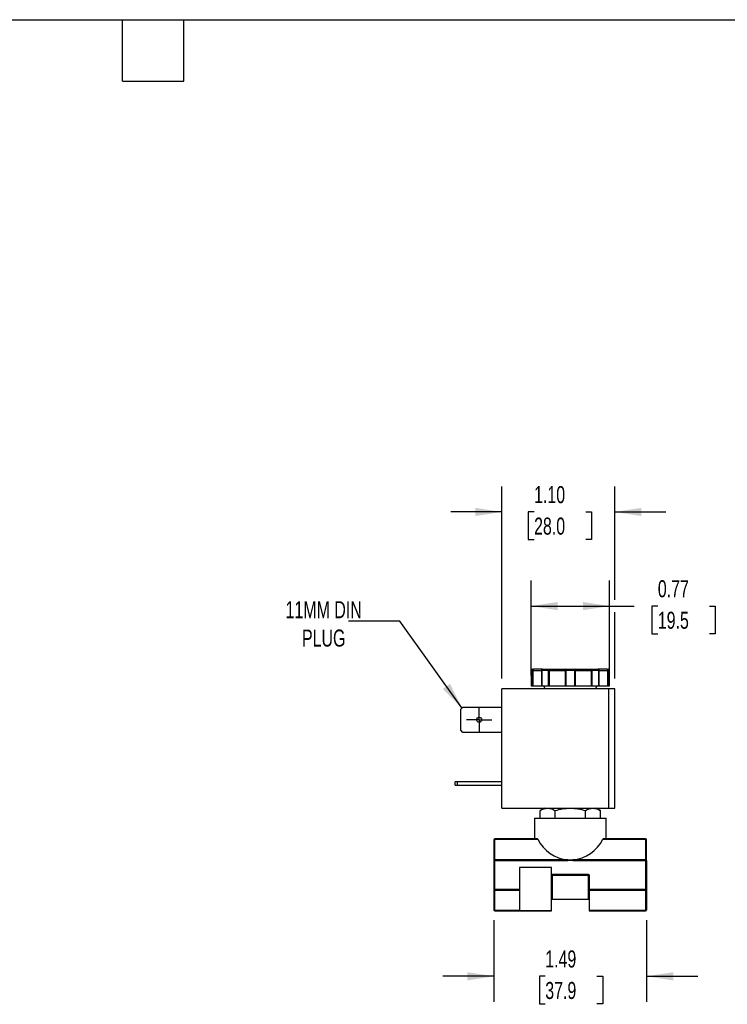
# Model space of a CAD drawing. Header units: inches. Extents: x 0.5 to 21.5, y 0.5 to 16.5.
# Tile 4 of 5: x 9.7 to 16.6, y 6.9 to 16.5. Entities that reach past the tile are written whole.
import ezdxf

# ---------------------------------------------------------------- set-up
doc = ezdxf.new("R2010")
doc.units = ezdxf.units.IN
doc.header["$LTSCALE"] = 2
doc.header["$MEASUREMENT"] = 0
doc.linetypes.add('SLD-Center', pattern=[0.75, 0.6, -0.05, 0.05, -0.05])
doc.linetypes.add('SLD-Solid', pattern=[0])
doc.layers.add('CENTER', color=40, linetype='SLD-Center')
doc.layers.add('DIMENSIONS', color=140, linetype='SLD-Solid', lineweight=25)
doc.layers.add('TEXT', color=140, linetype='SLD-Solid', lineweight=25)
doc.styles.add('SLDTEXTSTYLE0', font='TXT', dxfattribs={"width": 0.7})
doc.dimstyles.new('SLDDIMSTYLE1', dxfattribs={"dimtxt": 0.169922, "dimasz": 0.26, "dimexe": 0, "dimexo": 0.0625, "dimgap": 0.04248, "dimtad": 0, "dimtih": 1, "dimtoh": 1, "dimrnd": 1e-09, "dimzin": 12, "dimdsep": 46, "dimtxsty": 'SLDTEXTSTYLE0', "dimsah": 1, "dimcen": 0.09, "dimadec": 0, "dimazin": 3, "dimtfac": 1, "dimtmove": 0, "dimatfit": 0, "dimfxl": 0, "dimfrac": 2, "dimtolj": 1, "dimtzin": 12, "dimarcsym": 0})
doc.dimstyles.new('SLDDIMSTYLE4', dxfattribs={"dimtxt": 0.169922, "dimasz": 0.26, "dimexe": 0, "dimexo": 0.0625, "dimgap": 0.04248, "dimtad": 0, "dimtih": 1, "dimtoh": 1, "dimrnd": 1e-09, "dimdsep": 46, "dimtxsty": 'SLDTEXTSTYLE0', "dimsah": 1, "dimcen": 0.09, "dimadec": 0, "dimazin": 2, "dimtfac": 1, "dimtofl": 0, "dimtmove": 0, "dimatfit": 3, "dimfxl": 0, "dimfrac": 2, "dimtolj": 1, "dimtzin": 12, "dimarcsym": 0})
doc.dimstyles.new('SLDDIMSTYLE5', dxfattribs={"dimtxt": 0.169922, "dimasz": 0.26, "dimexe": 0, "dimexo": 0.0625, "dimgap": 0.04248, "dimtad": 0, "dimtih": 1, "dimtoh": 1, "dimrnd": 1e-09, "dimzin": 4, "dimdsep": 46, "dimtxsty": 'SLDTEXTSTYLE0', "dimsah": 1, "dimcen": 0.09, "dimadec": 0, "dimazin": 1, "dimtfac": 1, "dimtmove": 0, "dimatfit": 0, "dimfxl": 0, "dimfrac": 2, "dimtolj": 1, "dimtzin": 12, "dimarcsym": 0})
doc.dimstyles.new('SLDDIMSTYLE6', dxfattribs={"dimtxt": 0.18, "dimasz": 0.26, "dimexe": 0, "dimexo": 0.0625, "dimgap": 0, "dimtad": 0, "dimtih": 1, "dimtoh": 1, "dimdec": 0, "dimrnd": 1e-09, "dimzin": 0, "dimdsep": 46, "dimtxsty": 'Standard', "dimsah": 1, "dimcen": 0.09, "dimadec": 0, "dimazin": 0, "dimtfac": 0.26, "dimtdec": 0, "dimtofl": 0, "dimtmove": 0, "dimatfit": 3, "dimfxl": 0, "dimfrac": 2, "dimtolj": 1, "dimtzin": 0, "dimarcsym": 0})

# ---------------------------------------------------------------- blocks, each defined once
blk = doc.blocks.new('_D_5')
at = {"layer": 'DIMENSIONS'}
for p, q in [((14.3351, 7.6923), (14.3351, 6.8929)), ((15.8291, 7.6923), (15.8291, 6.8929)), ((14.3351, 7.1429), (13.8351, 7.1429)), ((14.8373, 7.1429), (14.7802, 7.1429)), ((14.7802, 7.1429), (14.7802, 6.8729)), ((15.3422, 7.1429), (15.3993, 7.1429)), ((15.3993, 7.1429), (15.3993, 6.8729)), ((15.8291, 7.1429), (16.3291, 7.1429)), ((14.7802, 6.8729), (14.8373, 6.8729)), ((15.3993, 6.8729), (15.3422, 6.8729))]:
    blk.add_line(p, q, dxfattribs=at)
for points in [[(14.3351, 7.1429), (14.0751, 7.1829), (14.0751, 7.1029)], [(15.8291, 7.1429), (16.0891, 7.1029), (16.0891, 7.1829)]]:
    blk.add_solid(points, dxfattribs=at)
at = {"layer": 'DIMENSIONS', "char_height": 0.16667, "attachment_point": 1, "style": 'SLDTEXTSTYLE0'}
for s, insert in [('1.49', (14.8373, 7.3958)), ('37.9', (14.8373, 7.0877))]:
    blk.add_mtext(s, dxfattribs=dict(at, insert=insert))
blk = doc.blocks.new('_D_6')
at = {"layer": 'DIMENSIONS'}
for p, q in [((14.6978, 10.0857), (14.6978, 11.0142)), ((15.4664, 10.0857), (15.4664, 11.0142)), ((14.6978, 10.7642), (15.4664, 10.7642)), ((15.4664, 10.7642), (15.708, 10.7642)), ((15.9383, 10.7642), (15.8812, 10.7642)), ((15.8812, 10.7642), (15.8812, 10.4941)), ((16.4432, 10.7642), (16.5003, 10.7642)), ((16.5003, 10.7642), (16.5003, 10.4941)), ((15.8812, 10.4941), (15.9383, 10.4941)), ((16.5003, 10.4941), (16.4432, 10.4941))]:
    blk.add_line(p, q, dxfattribs=at)
for points in [[(14.6978, 10.7642), (14.9578, 10.7242), (14.9578, 10.8042)], [(15.4664, 10.7642), (15.2064, 10.8042), (15.2064, 10.7242)]]:
    blk.add_solid(points, dxfattribs=at)
at = {"layer": 'DIMENSIONS', "char_height": 0.16667, "attachment_point": 1, "style": 'SLDTEXTSTYLE0'}
for s, insert in [('0.77', (15.9383, 11.017)), ('19.5', (15.9383, 10.7089))]:
    blk.add_mtext(s, dxfattribs=dict(at, insert=insert))
blk = doc.blocks.new('_D_7')
at = {"layer": 'DIMENSIONS'}
for p, q in [((14.4128, 10.0557), (14.4128, 11.9351)), ((15.5168, 10.8242), (15.5168, 11.9351)), ((14.4128, 11.6851), (13.9128, 11.6851)), ((14.728, 11.6851), (14.671, 11.6851)), ((14.671, 11.6851), (14.671, 11.415)), ((15.233, 11.6851), (15.29, 11.6851)), ((15.29, 11.6851), (15.29, 11.415)), ((15.5168, 11.6851), (16.0168, 11.6851)), ((14.671, 11.415), (14.728, 11.415)), ((15.29, 11.415), (15.233, 11.415)), ((15.5168, 10.0557), (15.5168, 10.7042))]:
    blk.add_line(p, q, dxfattribs=at)
for points in [[(14.4128, 11.6851), (14.1528, 11.7251), (14.1528, 11.6451)], [(15.5168, 11.6851), (15.7768, 11.6451), (15.7768, 11.7251)]]:
    blk.add_solid(points, dxfattribs=at)
at = {"layer": 'DIMENSIONS', "char_height": 0.16667, "attachment_point": 1, "style": 'SLDTEXTSTYLE0'}
for s, insert in [('1.10', (14.728, 11.938)), ('28.0', (14.728, 11.6299))]:
    blk.add_mtext(s, dxfattribs=dict(at, insert=insert))
blk = doc.blocks.new('SW_CENTERMARKSYMBOL_2')
at = {"layer": 'CENTER', "color": 0}
for p, q in [((0, 0.1), (0, 0.125)), ((0, 0), (0, 0.1)), ((-0.1, 0), (-0.125, 0)), ((0, 0), (-0.1, 0)), ((0, 0), (0, -0.1)), ((0, 0), (0.1, 0)), ((0.1, 0), (0.125, 0)), ((0, -0.1), (0, -0.125))]:
    blk.add_line(p, q, dxfattribs=at)

msp = doc.modelspace()

# ---------------------------------------------------------------- linework, layer by layer
for p, q in [((14.6978, 10.1357), (14.6978, 9.9857)), ((14.7131, 10.1357), (14.6978, 10.1357)), ((14.6978, 10.1357), (14.6978, 9.9857)), ((14.6978, 10.1357), (14.6978, 10.1357)), ((14.7189, 10.1357), (14.7131, 10.1357)), ((14.7131, 9.9857), (14.7131, 10.1357)), ((14.7189, 9.9857), (14.7189, 10.1357)), ((14.7189, 10.1357), (14.7998, 10.1357)), ((14.7998, 10.1357), (14.7998, 9.9857)), ((14.8025, 10.1357), (14.7998, 10.1357)), ((14.87, 10.1357), (14.8025, 10.1357)), ((14.8025, 10.1357), (14.8025, 9.9857)), ((14.8755, 10.1357), (14.87, 10.1357)), ((14.87, 9.9857), (14.87, 10.1357)), ((14.8785, 10.1357), (14.8755, 10.1357)), ((14.8785, 10.1357), (15.0308, 10.1357)), ((14.8785, 9.9857), (14.8785, 10.1357)), ((15.0381, 10.1357), (15.0308, 10.1357)), ((15.0308, 10.1357), (15.0308, 9.9857)), ((15.1261, 10.1357), (15.0381, 10.1357)), ((15.0381, 10.1357), (15.0381, 9.9857)), ((15.1261, 9.9857), (15.1261, 10.1357)), ((15.1334, 10.1357), (15.1261, 10.1357)), ((15.1334, 9.9857), (15.1334, 10.1357)), ((15.1334, 10.1357), (15.2857, 10.1357)), ((15.2857, 10.1357), (15.2857, 9.9857)), ((15.2887, 10.1357), (15.2857, 10.1357)), ((15.2942, 10.1357), (15.2887, 10.1357)), ((15.2942, 10.1357), (15.2942, 9.9857)), ((15.3617, 10.1357), (15.2942, 10.1357)), ((15.3617, 9.9857), (15.3617, 10.1357)), ((15.3644, 10.1357), (15.3617, 10.1357)), ((15.3644, 9.9857), (15.3644, 10.1357)), ((15.3644, 10.1357), (15.4453, 10.1357)), ((15.4453, 10.1357), (15.4453, 9.9857)), ((15.4511, 10.1357), (15.4453, 10.1357)), ((15.4511, 10.1357), (15.4511, 9.9857)), ((15.4664, 10.1357), (15.4511, 10.1357)), ((15.4664, 9.9857), (15.4664, 10.1357)), ((15.4664, 9.9857), (15.4664, 10.1357)), ((15.4664, 10.1357), (15.4664, 10.1357)), ((14.4128, 8.7887), (14.4128, 9.9557)), ((15.4568, 9.9557), (14.4128, 9.9557)), ((14.6978, 9.9857), (14.7131, 9.9857)), ((14.6978, 9.9857), (14.6978, 9.9857)), ((14.7131, 9.9857), (14.7189, 9.9857)), ((14.7189, 9.9857), (14.7998, 9.9857)), ((14.7998, 9.9857), (14.8025, 9.9857)), ((14.8025, 9.9857), (14.87, 9.9857)), ((14.8186, 9.9857), (14.8359, 9.9557)), ((14.87, 9.9857), (14.8785, 9.9857)), ((14.8785, 9.9857), (15.0308, 9.9857)), ((15.0308, 9.9857), (15.0381, 9.9857)), ((15.0381, 9.9857), (15.1261, 9.9857)), ((15.1261, 9.9857), (15.1334, 9.9857)), ((15.1334, 9.9857), (15.2857, 9.9857)), ((15.2857, 9.9857), (15.2942, 9.9857)), ((15.2942, 9.9857), (15.3617, 9.9857)), ((15.3283, 9.9557), (15.3456, 9.9857)), ((15.3617, 9.9857), (15.3644, 9.9857)), ((15.3644, 9.9857), (15.4453, 9.9857)), ((15.4453, 9.9857), (15.4511, 9.9857)), ((15.4511, 9.9857), (15.4664, 9.9857)), ((15.4568, 9.9557), (15.4568, 8.7887)), ((15.5168, 9.9557), (15.4568, 9.9557)), ((15.4664, 9.9857), (15.4664, 9.9857)), ((15.5168, 8.7887), (15.5168, 9.9557)), ((14.0108, 9.7555), (14.032, 9.7767)), ((14.0108, 9.5499), (14.0108, 9.7555)), ((14.032, 9.7767), (14.4128, 9.7767)), ((14.032, 9.5287), (14.0108, 9.5499)), ((14.4128, 9.5287), (14.032, 9.5287)), ((13.9548, 9.0137), (13.9548, 9.0447)), ((13.976, 9.0447), (13.9548, 9.0447)), ((13.9548, 9.0137), (13.976, 9.0137)), ((14.4128, 9.0447), (13.976, 9.0447)), ((13.976, 9.0447), (13.976, 9.0137)), ((13.976, 9.0137), (14.4128, 9.0137)), ((14.4128, 8.7887), (15.4568, 8.7887)), ((14.8301, 8.7887), (14.7866, 8.7635)), ((15.3776, 8.7635), (15.3341, 8.7887)), ((15.4568, 8.7887), (15.5168, 8.7887)), ((14.7321, 8.6903), (14.7321, 8.4863)), ((14.7321, 8.6903), (15.4321, 8.6903)), ((14.7866, 8.6903), (14.7866, 8.7635)), ((14.9344, 8.6903), (14.9344, 8.7635)), ((15.2299, 8.6903), (15.2299, 8.7635)), ((15.3776, 8.6903), (15.3776, 8.7635)), ((15.4321, 8.4863), (15.4321, 8.6903)), ((14.3351, 8.4763), (14.3351, 8.2759)), ((14.3451, 8.4863), (14.3451, 8.4833)), ((14.7621, 8.4863), (14.3451, 8.4863)), ((14.3451, 8.283), (14.3451, 8.4833)), ((14.3451, 8.4833), (14.7653, 8.4833)), ((15.3989, 8.4833), (15.8191, 8.4833)), ((15.8191, 8.4863), (15.4022, 8.4863)), ((15.8191, 8.4833), (15.8191, 8.4863)), ((15.8191, 8.4833), (15.8191, 8.283)), ((15.8291, 8.2759), (15.8291, 8.4763)), ((14.3451, 8.283), (14.3451, 8.2759)), ((15.0566, 8.283), (14.3451, 8.283)), ((15.0566, 8.2759), (15.0566, 8.283)), ((15.1076, 8.2759), (15.1076, 8.283)), ((15.8191, 8.283), (15.1076, 8.283)), ((15.8191, 8.2759), (15.8191, 8.283)), ((14.3351, 8.2759), (14.3351, 7.9926)), ((14.3351, 8.2759), (14.3451, 8.2759)), ((14.3451, 8.2759), (15.0566, 8.2759)), ((14.3451, 7.9926), (14.3451, 8.2759)), ((14.5856, 8.2073), (14.5856, 7.9926)), ((14.8986, 8.2073), (14.5856, 8.2073)), ((14.8986, 8.1379), (14.8986, 8.2073)), ((15.1076, 8.2759), (15.8191, 8.2759)), ((15.8191, 8.2759), (15.8191, 7.9926)), ((15.8191, 8.2759), (15.8291, 8.2759)), ((15.8291, 8.2759), (15.8291, 7.9926)), ((14.8986, 8.1206), (14.8986, 8.1379)), ((14.8986, 7.9955), (14.8986, 8.1206)), ((14.9036, 8.1343), (14.9036, 8.1393)), ((15.2606, 8.1393), (14.9036, 8.1393)), ((14.9036, 8.1343), (15.2606, 8.1343)), ((14.9036, 8.1294), (14.9036, 8.1343)), ((15.2606, 8.1294), (14.9036, 8.1294)), ((14.9036, 8.1294), (14.9036, 7.8968)), ((15.2606, 8.1393), (15.2606, 8.1343)), ((15.2606, 8.1343), (15.2606, 8.1294)), ((15.2606, 7.8968), (15.2606, 8.1294)), ((15.2656, 8.1293), (15.2656, 7.9926)), ((15.2656, 8.1293), (15.2706, 8.1293)), ((15.2706, 7.9926), (15.2706, 8.1293)), ((14.8986, 7.7873), (14.8986, 7.9955)), ((14.8986, 7.9955), (14.8986, 7.9955)), ((14.3351, 7.9926), (14.3451, 7.9926)), ((14.3351, 7.9926), (14.3351, 7.7923)), ((14.5856, 7.9926), (14.3451, 7.9926)), ((14.3451, 7.9926), (14.3451, 7.9855)), ((14.3451, 7.7852), (14.3451, 7.9855)), ((14.3451, 7.9855), (14.5856, 7.9855)), ((14.5856, 7.9926), (14.5856, 7.7873)), ((15.2656, 7.9926), (15.2706, 7.9926)), ((15.2656, 7.9891), (15.2656, 7.7887)), ((15.8191, 7.9926), (15.2706, 7.9926)), ((15.2706, 7.9926), (15.2706, 7.9855)), ((15.2706, 7.9855), (15.8191, 7.9855)), ((15.2706, 7.7852), (15.2706, 7.9855)), ((15.8191, 7.9926), (15.8291, 7.9926)), ((15.8191, 7.9855), (15.8191, 7.9926)), ((15.8191, 7.9855), (15.8191, 7.7852)), ((15.8291, 7.9926), (15.8291, 7.7923)), ((14.9036, 7.8968), (15.2606, 7.8968)), ((14.3451, 7.7823), (14.3451, 7.7852)), ((14.5861, 7.7852), (14.3451, 7.7852)), ((14.3451, 7.7823), (14.5895, 7.7823)), ((14.5856, 7.7873), (14.8986, 7.7873)), ((15.8191, 7.7852), (15.2706, 7.7852)), ((15.2706, 7.7852), (15.2706, 7.7823)), ((15.2706, 7.7823), (15.8191, 7.7823)), ((15.8191, 7.7852), (15.8191, 7.7823))]:
    msp.add_line(p, q)
at = {"flags": 128}
for points in [[(14.7227, 10.1457), (14.7219, 10.1455), (14.7212, 10.1449), (14.7206, 10.144), (14.72, 10.1428), (14.7195, 10.1412), (14.7192, 10.1395), (14.7189, 10.1376), (14.7189, 10.1357)], [(14.87, 10.1357), (14.8701, 10.1376), (14.8704, 10.1395), (14.8709, 10.1412), (14.8716, 10.1428), (14.8724, 10.144), (14.8734, 10.1449), (14.8744, 10.1455), (14.8755, 10.1457)], [(14.8755, 10.1457), (14.8761, 10.1455), (14.8766, 10.1449), (14.8772, 10.144), (14.8776, 10.1428), (14.878, 10.1412), (14.8783, 10.1395), (14.8785, 10.1376), (14.8785, 10.1357)], [(15.2857, 10.1357), (15.2857, 10.1376), (15.2859, 10.1395), (15.2862, 10.1412), (15.2866, 10.1428), (15.287, 10.144), (15.2876, 10.1449), (15.2881, 10.1455), (15.2887, 10.1457)], [(15.2887, 10.1457), (15.2898, 10.1455), (15.2908, 10.1449), (15.2918, 10.144), (15.2926, 10.1428), (15.2933, 10.1412), (15.2938, 10.1395), (15.2941, 10.1376), (15.2942, 10.1357)], [(15.4453, 10.1357), (15.4453, 10.1376), (15.445, 10.1395), (15.4447, 10.1412), (15.4442, 10.1428), (15.4437, 10.144), (15.443, 10.1449), (15.4423, 10.1455), (15.4415, 10.1457)]]:
    msp.add_lwpolyline(points, dxfattribs=at)
msp.add_circle((14.1908, 9.6527), 0.025)
for centre, radius, start, end in [((14.7078, 10.1357), 0.01, 90, 180), ((14.7078, 10.1357), 0.00999, 90.05155, 180.05146), ((14.7229, 10.1359), 0.0098, 91.23976, 181.1883), ((14.8098, 10.1357), 0.01, 90, 180), ((14.8114, 10.1369), 0.00897, 100.4561, 187.57274), ((15.0401, 10.1364), 0.00932, 95.19931, 184.39266), ((15.0608, 10.1381), 0.0229, 160.75779, 186.19702), ((15.1034, 10.1381), 0.0229, 353.80298, 19.24221), ((15.1241, 10.1364), 0.00932, 355.60734, 84.80069), ((15.3544, 10.1357), 0.01, 0, 90), ((15.3528, 10.1369), 0.00897, 352.42726, 79.5439), ((15.4413, 10.1359), 0.0098, 358.8117, 88.76024), ((15.4564, 10.1357), 0.01, 0, 90), ((15.4564, 10.1357), 0.00999, 359.94854, 89.94845), ((14.3451, 8.4763), 0.01, 90, 180), ((14.3439, 8.4745), 0.00893, 81.95053, 168.57825), ((15.0821, 8.6321), 0.35, 205.14743, 265.82466), ((15.0821, 8.6321), 0.35, 274.17534, 334.85257), ((15.8191, 8.4763), 0.01, 0, 90), ((15.8204, 8.4745), 0.00893, 11.42175, 98.04947), ((14.3439, 8.2741), 0.00893, 81.95053, 168.57825), ((15.8204, 8.2741), 0.00893, 11.42175, 98.04947), ((14.9036, 8.1293), 0.01, 90, 120), ((14.9024, 8.0687), 0.0607, 88.82082, 93.54156), ((15.2606, 8.1293), 0.01, 0, 90), ((15.2606, 8.1293), 0.005, 0, 90), ((15.2619, 8.0687), 0.0607, 86.45844, 91.17918), ((15.27, 7.9899), 0.00446, 191.42175, 278.04947), ((15.8204, 7.9944), 0.00893, 261.95053, 348.57825), ((14.9036, 7.8918), 0.005, 90, 180), ((15.2606, 7.8918), 0.005, 0, 90), ((14.3451, 7.7923), 0.01, 180, 270), ((14.5906, 7.7873), 0.005, 180, 270), ((14.8936, 7.7873), 0.005, 270, 0), ((15.27, 7.7896), 0.00446, 191.42175, 278.04947), ((15.2706, 7.7873), 0.005, 180, 270), ((15.8204, 7.794), 0.00893, 261.95053, 348.57825), ((15.8191, 7.7923), 0.01, 270, 0)]:
    msp.add_arc(centre, radius, start, end)
for points in [[(14.7078, 10.1457), (14.7095, 10.1457), (14.7145, 10.1457), (14.7227, 10.1457)], [(14.8098, 10.1457), (14.8295, 10.1457), (14.8516, 10.1457), (14.8755, 10.1457)], [(15.0392, 10.1457), (15.0535, 10.1457), (15.0678, 10.1457), (15.0821, 10.1457)], [(15.0821, 10.1457), (15.0964, 10.1457), (15.1107, 10.1457), (15.125, 10.1457)], [(15.2887, 10.1457), (15.3127, 10.1457), (15.3347, 10.1457), (15.3544, 10.1457)], [(15.4415, 10.1457), (15.4497, 10.1457), (15.4547, 10.1457), (15.4564, 10.1457)], [(14.7653, 8.4833), (14.7644, 8.4852), (14.7632, 8.4863), (14.7621, 8.4863)], [(15.4022, 8.4863), (15.401, 8.4863), (15.3998, 8.4852), (15.3989, 8.4833)], [(15.0566, 8.283), (15.0736, 8.2817), (15.0907, 8.2817), (15.1076, 8.283)]]:
    msp.add_open_spline(points, degree=3)
for points, knots in [([(14.8108, 10.1457), (14.8109, 10.1457), (14.8115, 10.1457), (14.8089, 10.1457), (14.8029, 10.1457), (14.7925, 10.1457), (14.7788, 10.1457), (14.7621, 10.1457), (14.7434, 10.1457), (14.7296, 10.1457), (14.7227, 10.1457)], [0, 0, 0, 0, 0.021715, 0.157032, 0.300162, 0.44317, 0.5863, 0.729307, 0.864684, 1, 1, 1, 1]), ([(14.8755, 10.1457), (14.9055, 10.1457), (14.9379, 10.1457), (14.9972, 10.1457), (15.0224, 10.1457), (15.0392, 10.1457)], [0, 0, 0, 0, 0.5, 0.5, 1, 1, 1, 1]), ([(15.125, 10.1457), (15.1418, 10.1457), (15.1671, 10.1457), (15.2263, 10.1457), (15.2587, 10.1457), (15.2887, 10.1457)], [0, 0, 0, 0, 0.5, 0.5, 1, 1, 1, 1]), ([(15.4415, 10.1457), (15.4346, 10.1457), (15.4209, 10.1457), (15.4021, 10.1457), (15.3854, 10.1457), (15.3716, 10.1457), (15.3615, 10.1457), (15.3561, 10.1457), (15.3552, 10.1457), (15.355, 10.1457)], [0, 0, 0, 0, 0.154578, 0.3090865, 0.4725174, 0.6358071, 0.799238, 0.9625277, 1, 1, 1, 1]), ([(14.7866, 8.7635), (14.7987, 8.7705), (14.8108, 8.7763), (14.8354, 8.7842), (14.8478, 8.7864), (14.8666, 8.7864), (14.8729, 8.7859), (14.8854, 8.7838), (14.8916, 8.7822), (14.9101, 8.7763), (14.9223, 8.7705), (14.9344, 8.7635)], [0, 0, 0, 0, 0.25, 0.25, 0.5, 0.5, 0.625, 0.625, 0.75, 0.75, 1, 1, 1, 1]), ([(14.9344, 8.7635), (14.9826, 8.7775), (15.0317, 8.7864), (15.1325, 8.7864), (15.1816, 8.7775), (15.2299, 8.7635)], [0, 0, 0, 0, 0.5, 0.5, 1, 1, 1, 1]), ([(15.2299, 8.7635), (15.2419, 8.7705), (15.2541, 8.7763), (15.2786, 8.7842), (15.291, 8.7864), (15.3099, 8.7864), (15.3162, 8.7859), (15.3287, 8.7838), (15.3349, 8.7822), (15.3533, 8.7763), (15.3655, 8.7705), (15.3776, 8.7635)], [0, 0, 0, 0, 0.25, 0.25, 0.5, 0.5, 0.625, 0.625, 0.75, 0.75, 1, 1, 1, 1]), ([(15.1076, 8.2759), (15.0991, 8.2759), (15.0906, 8.2761), (15.0736, 8.2761), (15.0651, 8.2759), (15.0566, 8.2759)], [0, 0, 0, 0, 0.5, 0.5, 1, 1, 1, 1]), ([(14.8986, 8.1293), (14.8986, 8.1306), (14.8991, 8.1319), (14.901, 8.1337), (14.9023, 8.1343), (14.9036, 8.1343)], [0, 0, 0, 0, 0.5, 0.5, 1, 1, 1, 1]), ([(14.8986, 8.1206), (14.8986, 8.121), (14.8986, 8.1219), (14.8986, 8.1231), (14.8986, 8.1243), (14.8986, 8.125), (14.8986, 8.1254)], [0, 0, 0, 0, 0.254465, 0.506975, 0.755826, 1, 1, 1, 1]), ([(14.3351, 7.9926), (14.3351, 7.9907), (14.3362, 7.9889), (14.3399, 7.9863), (14.3425, 7.9855), (14.3451, 7.9855)], [0, 0, 0, 0, 0.5, 0.5, 1, 1, 1, 1]), ([(15.2656, 7.9926), (15.2656, 7.9923), (15.2656, 7.9916), (15.2656, 7.9907), (15.2656, 7.9898), (15.2656, 7.9893), (15.2656, 7.9891)], [0, 0, 0, 0, 0.249601, 0.499593, 0.749992, 1, 1, 1, 1]), ([(14.3451, 7.7852), (14.3425, 7.7852), (14.3399, 7.7859), (14.3362, 7.7886), (14.3351, 7.7904), (14.3351, 7.7923)], [0, 0, 0, 0, 0.5, 0.5, 1, 1, 1, 1]), ([(14.5906, 7.7823), (14.5906, 7.7823), (14.5945, 7.7823), (14.6097, 7.7823), (14.621, 7.7823), (14.649, 7.7823), (14.6658, 7.7823), (14.7025, 7.7823), (14.7223, 7.7823), (14.7421, 7.7823)], [0, 0, 0, 0, 0.25, 0.25, 0.5, 0.5, 0.75, 0.75, 1, 1, 1, 1]), ([(14.7421, 7.7823), (14.7619, 7.7823), (14.7818, 7.7823), (14.8184, 7.7823), (14.8352, 7.7823), (14.8633, 7.7823), (14.8745, 7.7823), (14.8897, 7.7823), (14.8936, 7.7823), (14.8936, 7.7823)], [0, 0, 0, 0, 0.25, 0.25, 0.5, 0.5, 0.75, 0.75, 1, 1, 1, 1]), ([(15.2656, 7.7887), (15.2656, 7.7885), (15.2656, 7.7881), (15.2656, 7.7876), (15.2656, 7.7873), (15.2656, 7.7873), (15.2656, 7.7873)], [0, 0, 0, 0, 0.2496009, 0.499593, 0.7499923, 1, 1, 1, 1])]:
    msp.add_open_spline(points, degree=3, knots=knots)
at = {"layer": 'TEXT'}
for p, q in [((0.5, 16.5), (21.5, 16.5)), ((10.7, 15.9), (10.7, 16.5)), ((11.3, 15.9), (11.3, 16.5)), ((10.7, 15.9), (11.3, 15.9))]:
    msp.add_line(p, q, dxfattribs=at)

# ---------------------------------------------------------------- block references
at = {"layer": 'CENTER'}
msp.add_blockref('SW_CENTERMARKSYMBOL_2', (14.1908, 9.6527), dxfattribs=at)

# ---------------------------------------------------------------- texts
at = {"layer": 'TEXT', "insert": (12.6697, 10.8123), "char_height": 0.166667, "attachment_point": 2, "style": 'SLDTEXTSTYLE0'}
msp.add_mtext('11MM DIN^JPLUG', dxfattribs=at)

# ---------------------------------------------------------------- dimensions: what is measured, and where the dimension line sits
at = {"layer": 'DIMENSIONS'}
for base, p1, p2, dimstyle, picture, middle in [((14.4128, 11.6851), (15.5168, 9.9557), (14.4128, 9.9557), 'SLDDIMSTYLE5', '_D_7', (14.9805, 11.6851)), ((15.4664, 10.7642), (14.6978, 9.9857), (15.4664, 9.9857), 'SLDDIMSTYLE4', '_D_6', (16.1907, 10.7642)), ((15.8291, 7.1429), (14.3351, 7.7923), (15.8291, 7.7923), 'SLDDIMSTYLE1', '_D_5', (15.0897, 7.1429))]:
    dim = msp.add_linear_dim(base=base, p1=p1, p2=p2, dimstyle=dimstyle, dxfattribs=at)
    dim.commit()
    dim.dimension.update_dxf_attribs({"geometry": picture, "text_midpoint": middle, "dimtype": 160})

# ---------------------------------------------------------------- leaders
at = {"layer": 'TEXT'}
msp.add_leader([(14.0227, 9.7674), (13.4133, 10.6154), (12.9133, 10.6154)], dimstyle='SLDDIMSTYLE6', dxfattribs=at)

doc.saveas('drawing.dxf')
